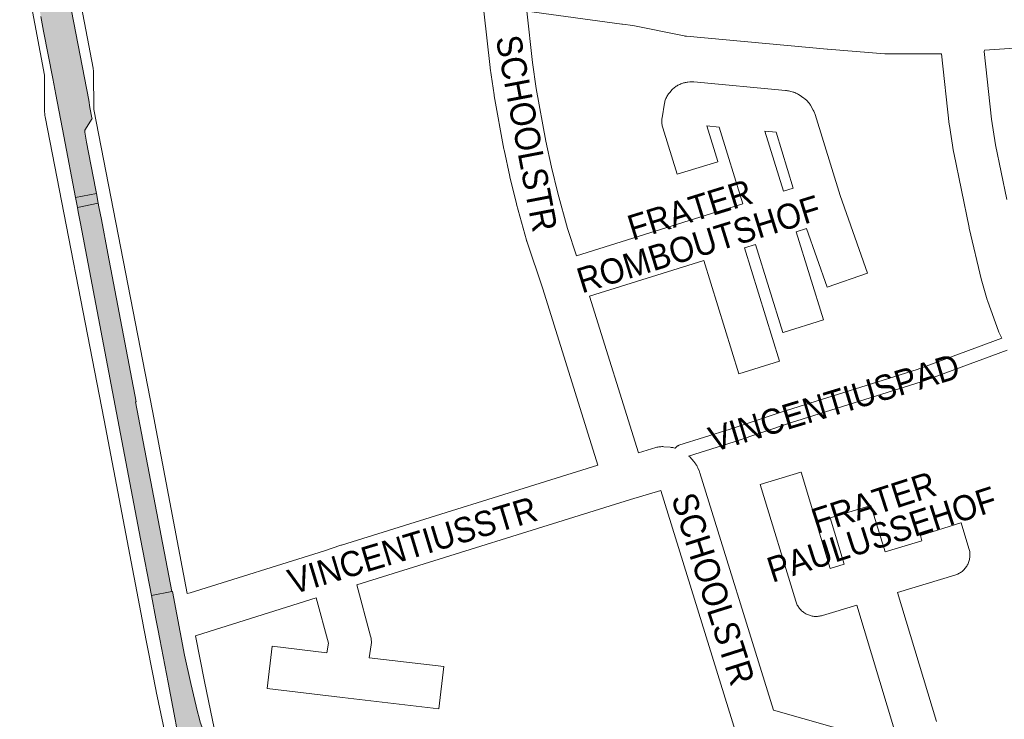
# Paper-space layout 'Layout1' of a CAD drawing. Header units: metres. Extents: x 123097 to 144122, y 392739 to 407589.
# Tile 184 of 256: x 133520 to 133822, y 396321 to 396534. Entities that reach past the tile are written whole.
import ezdxf
from ezdxf.enums import TextEntityAlignment as Align

# ---------------------------------------------------------------- set-up
doc = ezdxf.new("R2010")
doc.units = ezdxf.units.M
doc.header["$MEASUREMENT"] = 0
for name, color, linetype, lineweight in [('gs-anno-wegen algemeen tekst', 7, 'Continuous', 0), ('gs-knt-aanvullende hoofdweg', 7, 'Continuous', 0), ('gs-knt-paden', 7, 'Continuous', 0), ('gs-knt-wegen algemeen', 7, 'Continuous', 0), ('ir-ARC-asfalt-hoofdwegen-te inspecteren', 5, 'Continuous', 0)]:
    doc.layers.add(name, color=color, linetype=linetype, lineweight=lineweight)
doc.styles.add('Style-Arial', font='arial.ttf')

psp = doc.layouts.get("Layout1")

# ---------------------------------------------------------------- hatches: boundary and pattern name
at = {"layer": 'ir-ARC-asfalt-hoofdwegen-te inspecteren', "linetype": 'Continuous', "lineweight": 13}
for points in [[(133543.911, 396481.277), (133543.618, 396482.813), (133540.941, 396496.896), (133540.351, 396500), (133540.439, 396500.647), (133542.598, 396504.223), (133542.575, 396504.355), (133541.96, 396507.56), (133541.565, 396509.737), (133536.286, 396537.122), (133534.704, 396545.576), (133534.648, 396545.828), (133534.598, 396547.273), (133534.786, 396548.707), (133535.211, 396550.114), (133535.963, 396551.377), (133536.112, 396551.41), (133534.398, 396564.11), (133534.233, 396564.083), (133532.429, 396565.457), (133531.095, 396567.29), (133530.477, 396568.755), (133530.251, 396570.328), (133523.633, 396570.485), (133523.48, 396567.477), (133523.413, 396564.406), (133523.542, 396560.819), (133523.628, 396558.501), (133523.755, 396555.129), (133524.139, 396551.138), (133524.734, 396547.173), (133524.799, 396546.786), (133525.335, 396543.828), (133526.94, 396535.341), (133527.766, 396530.914), (133530.578, 396516.376), (133531.491, 396511.509), (133533.939, 396498.737), (133537.519, 396480.033)], [(133560.758, 396358.41), (133566.951, 396359.591), (133555.88, 396417.584), (133556.085, 396417.618), (133547.413, 396462.894), (133545.446, 396473.264), (133544.708, 396477.151), (133544.49, 396478.28), (133538.141, 396476.926), (133538.356, 396475.687), (133539.058, 396472.039), (133549.277, 396418.444), (133557.458, 396375.743)], [(133562.677, 396348.219), (133563.312, 396345.024), (133565.851, 396331.807), (133567.983, 396320.504), (133568.316, 396318.843), (133568.728, 396315.876), (133568.708, 396314.827), (133577.266, 396315.717), (133576.784, 396316.707), (133575.679, 396319.643), (133575.341, 396320.946), (133574.853, 396322.825), (133572.768, 396331.459), (133570.888, 396340.14), (133567.147, 396359.626), (133566.951, 396359.591), (133560.758, 396358.41), (133562.123, 396351.244)]]:
    psp.add_hatch(color=5, dxfattribs=at).paths.add_polyline_path(points, flags=0)

# ---------------------------------------------------------------- linework, layer by layer
at = {"layer": 'gs-knt-aanvullende hoofdweg', "color": 7, "linetype": 'Continuous', "flags": 128}
for points in [[(133565.907, 396311.629), (133565.774, 396312.257), (133562.24, 396329.004), (133562.217, 396329.115), (133558.367, 396348.823), (133558.361, 396348.856), (133546.317, 396411.986), (133528.243, 396504.72), (133528.184, 396505.065), (133528.141, 396505.412), (133528.115, 396505.76), (133528.104, 396506.109), (133528.032, 396517.445), (133523.764, 396540.105), (133521.11, 396550.301), (133521.061, 396550.503), (133521.032, 396550.633), (133521.016, 396550.707), (133520.474, 396553.259)], [(133536.561, 396550.568), (133538.365, 396543.64), (133538.425, 396543.39), (133538.477, 396543.138), (133542.918, 396519.56), (133542.973, 396519.227), (133543.013, 396518.892), (133543.038, 396518.555), (133543.048, 396518.218), (133543.119, 396506.906), (133561.062, 396414.845), (133561.068, 396414.815), (133571.726, 396358.953)], [(133574.206, 396346.087), (133576.948, 396332.05), (133581.812, 396309.002)]]:
    psp.add_lwpolyline(points, dxfattribs=at)
at = {"layer": 'gs-knt-paden', "color": 7, "linetype": 'Continuous', "flags": 128}
for points in [[(133720.91, 396403.372), (133720.916, 396403.384), (133720.968, 396403.467), (133721.024, 396403.548), (133721.084, 396403.627), (133721.148, 396403.702), (133721.215, 396403.774), (133721.286, 396403.842), (133721.36, 396403.908), (133721.437, 396403.969), (133721.518, 396404.026), (133721.6, 396404.08), (133721.686, 396404.129), (133721.773, 396404.174), (133721.863, 396404.215), (133721.955, 396404.251), (133722.048, 396404.283), (133737.684, 396409.181), (133755.162, 396415.058), (133755.203, 396415.071), (133794.841, 396427.473), (133820.733, 396436.989)], [(133822.415, 396433.325), (133796.181, 396423.682), (133796.088, 396423.651), (133756.423, 396411.241), (133738.946, 396405.364), (133738.906, 396405.351), (133724.979, 396400.989)]]:
    psp.add_lwpolyline(points, dxfattribs=at)
at = {"layer": 'gs-knt-wegen algemeen', "color": 7, "linetype": 'Continuous', "flags": 128}
for points in [[(133697.211, 396398.2), (133680.374, 396452.115), (133675.52, 396466.635), (133675.465, 396466.805), (133675.416, 396466.978), (133672.387, 396478.026), (133672.34, 396478.206), (133670.373, 396486.281), (133670.338, 396486.434), (133668.566, 396494.554), (133668.52, 396494.784), (133665.564, 396511.141), (133665.526, 396511.373), (133664.344, 396519.6), (133664.318, 396519.809), (133662.41, 396537.015), (133662.144, 396537.856)], [(133675.515, 396536.967), (133677.247, 396521.348), (133678.397, 396513.341), (133681.311, 396497.215), (133683.042, 396489.287), (133684.968, 396481.378), (133687.925, 396470.593), (133690.719, 396462.235)], [(133802.339, 396523.929), (133802.193, 396523.927), (133785.473, 396523.93), (133785.217, 396523.935), (133784.961, 396523.95), (133767.436, 396525.336), (133767.349, 396525.344), (133724.314, 396529.329), (133724.081, 396529.354), (133723.849, 396529.389), (133723.619, 396529.431), (133707.913, 396532.62), (133704.739, 396532.977), (133704.586, 396532.996), (133675.515, 396536.967)], [(133942.659, 396533.498), (133815.403, 396525.054)], [(133815.403, 396525.054), (133815.356, 396524.672), (133817.618, 396503.943), (133818.848, 396496.182), (133822.282, 396479.42)], [(133820.733, 396436.989), (133819.97, 396438.651), (133819.865, 396438.893), (133819.77, 396439.139), (133816.438, 396448.293), (133816.364, 396448.507), (133816.298, 396448.723), (133814.64, 396454.497), (133814.564, 396454.788), (133810.793, 396470.648), (133810.749, 396470.847), (133806.063, 396493.712), (133806.011, 396494), (133804.734, 396502.062), (133804.692, 396502.373), (133802.339, 396523.929)], [(133748.316, 396500.275), (133753.989, 396481.977), (133756.997, 396482.912), (133751.74, 396499.956), (133748.316, 396500.275)], [(133694.723, 396449.846), (133709.662, 396402.01), (133714.972, 396403.604), (133715.265, 396403.685), (133715.562, 396403.752), (133715.861, 396403.804), (133716.163, 396403.843), (133716.466, 396403.868), (133716.77, 396403.879), (133717.074, 396403.875), (133717.378, 396403.857), (133719.359, 396403.694), (133719.637, 396403.665), (133719.913, 396403.624), (133720.188, 396403.572), (133720.459, 396403.507), (133720.728, 396403.432), (133720.91, 396403.372)], [(133571.726, 396358.953), (133572.632, 396359.236), (133613.637, 396372.042), (133618.691, 396373.731), (133618.818, 396373.772), (133697.211, 396398.2)], [(133724.979, 396400.989), (133725.312, 396400.722), (133725.555, 396400.518), (133725.788, 396400.302), (133726.009, 396400.075), (133726.22, 396399.838), (133726.418, 396399.591), (133726.605, 396399.334), (133727.172, 396398.512), (133727.316, 396398.294), (133727.451, 396398.071), (133727.577, 396397.842), (133727.694, 396397.608), (133727.801, 396397.37), (133728.193, 396396.451), (133728.276, 396396.246), (133728.353, 396396.039), (133728.422, 396395.828), (133750.94, 396323.343)], [(133732.605, 396280.594), (133732.729, 396281.181), (133739.239, 396311.76), (133739.524, 396314.771), (133739.346, 396316.78), (133716.457, 396390.456), (133707.271, 396387.698), (133707.242, 396387.689)], [(133707.242, 396387.689), (133707.239, 396387.688), (133707.236, 396387.687)], [(133707.242, 396387.689), (133707.239, 396387.688), (133707.236, 396387.687)], [(133750.94, 396323.343), (133786.767, 396313.143)]]:
    psp.add_lwpolyline(points, dxfattribs=at)
for points in [[(133690.719, 396462.235), (133731.975, 396475.128), (133741.556, 396478.109), (133734.28, 396501.58), (133730.513, 396501.93), (133733.899, 396490.994, -0.3551743), (133733.892, 396490.983), (133721.472, 396487.137, -0.355176), (133721.461, 396487.144), (133717.06, 396501.356), (133716.977, 396501.649), (133716.908, 396501.945), (133716.852, 396502.244), (133716.811, 396502.546), (133716.783, 396502.849), (133716.77, 396503.153), (133716.771, 396503.457), (133716.787, 396503.761), (133716.816, 396504.063), (133716.86, 396504.364), (133717.617, 396508.854), (133717.676, 396509.159), (133717.749, 396509.461), (133717.837, 396509.759), (133717.939, 396510.052), (133718.055, 396510.341), (133718.184, 396510.623), (133718.327, 396510.899), (133718.483, 396511.168), (133718.651, 396511.429), (133718.832, 396511.682), (133719.024, 396511.926), (133719.228, 396512.16), (133719.994, 396512.999), (133720.213, 396513.228), (133720.443, 396513.445), (133720.683, 396513.651), (133720.933, 396513.846), (133721.192, 396514.027), (133721.459, 396514.196), (133721.735, 396514.352), (133722.017, 396514.494), (133722.306, 396514.623), (133722.602, 396514.737), (133723.209, 396514.955), (133723.464, 396515.041), (133723.722, 396515.116), (133723.983, 396515.18), (133724.247, 396515.233), (133724.512, 396515.276), (133724.779, 396515.307), (133725.386, 396515.366), (133725.694, 396515.389), (133726.003, 396515.397), (133726.311, 396515.39), (133726.619, 396515.369), (133754.618, 396512.765), (133754.925, 396512.729), (133755.231, 396512.678), (133755.534, 396512.613), (133756.634, 396512.349), (133756.921, 396512.273), (133757.205, 396512.185), (133757.483, 396512.083), (133757.757, 396511.969), (133758.026, 396511.842), (133758.288, 396511.703), (133758.544, 396511.553), (133758.793, 396511.391), (133760.258, 396510.388), (133760.494, 396510.218), (133760.723, 396510.037), (133760.944, 396509.847), (133761.156, 396509.647), (133761.359, 396509.437), (133761.552, 396509.219), (133761.735, 396508.992), (133761.908, 396508.757), (133762.07, 396508.515), (133762.221, 396508.266), (133763.107, 396506.727), (133763.246, 396506.472), (133763.374, 396506.211), (133763.491, 396505.944), (133763.595, 396505.673), (133763.687, 396505.397)], [(133763.687, 396505.397), (133771.315, 396480.666), (133779.66, 396456.953, -0.3282481), (133779.655, 396456.943), (133767.389, 396452.626, -0.3282492), (133767.379, 396452.632), (133761.074, 396470.545), (133757.859, 396469.545), (133766.266, 396442.664, -0.3550323), (133766.259, 396442.654), (133753.849, 396438.773, -0.3550329), (133753.839, 396438.78), (133745.427, 396465.678), (133742.054, 396464.628), (133752.756, 396429.969, -0.3552184), (133752.749, 396429.958), (133740.325, 396426.122, -0.3552168), (133740.315, 396426.129), (133729.624, 396460.752), (133694.723, 396449.846)], [(133787.945, 396317.259), (133776.375, 396355.457), (133765.873, 396352.263), (133765.574, 396352.181), (133765.272, 396352.112), (133764.967, 396352.057), (133764.66, 396352.018), (133764.351, 396351.993), (133764.041, 396351.982), (133763.732, 396351.987), (133763.422, 396352.006), (133763.114, 396352.04), (133762.808, 396352.088), (133762.505, 396352.151), (133762.205, 396352.228), (133761.909, 396352.32), (133761.617, 396352.425), (133761.331, 396352.545), (133761.051, 396352.677), (133760.778, 396352.823), (133760.512, 396352.982), (133760.254, 396353.153), (133760.004, 396353.337), (133759.763, 396353.532), (133759.532, 396353.738), (133759.311, 396353.955), (133759.1, 396354.182), (133758.901, 396354.419), (133758.712, 396354.665), (133758.536, 396354.92), (133758.372, 396355.183), (133758.221, 396355.454), (133758.083, 396355.731), (133757.959, 396356.015), (133757.848, 396356.304), (133757.751, 396356.598), (133746.896, 396392.3, -0.3847765), (133746.903, 396392.312), (133759.342, 396396.093, -0.3847761), (133759.353, 396396.087)], [(133759.353, 396396.087), (133768.314, 396366.614), (133772.594, 396367.916), (133768.276, 396382.118, -0.3847783), (133768.283, 396382.13), (133780.722, 396385.911, -0.3847749), (133780.733, 396385.905), (133785.051, 396371.703), (133796.336, 396375.134), (133795.841, 396376.729, -0.3849516), (133795.847, 396376.741), (133808.263, 396380.596, -0.3849489), (133808.275, 396380.59), (133810.712, 396372.74), (133810.797, 396372.441), (133810.868, 396372.138), (133810.924, 396371.833), (133810.966, 396371.524), (133810.992, 396371.214), (133811.004, 396370.903), (133811.001, 396370.593), (133810.984, 396370.282), (133810.951, 396369.973), (133810.904, 396369.665), (133810.842, 396369.361), (133810.765, 396369.059), (133810.674, 396368.762), (133810.569, 396368.469), (133810.451, 396368.181), (133810.318, 396367.9), (133810.173, 396367.625), (133810.014, 396367.358), (133809.843, 396367.098), (133809.66, 396366.847), (133809.464, 396366.605), (133809.258, 396366.372), (133809.04, 396366.15), (133808.813, 396365.938), (133808.575, 396365.737), (133808.328, 396365.548), (133808.072, 396365.371), (133807.809, 396365.206), (133807.537, 396365.055), (133807.259, 396364.916), (133806.974, 396364.791), (133806.684, 396364.679), (133806.389, 396364.581), (133788.832, 396359.244), (133800.772, 396319.827)], [(133707.236, 396387.687), (133623.531, 396361.603), (133627.779, 396345.903), (133627.85, 396345.615), (133627.908, 396345.323), (133627.952, 396345.029), (133627.983, 396344.734), (133628.001, 396344.437), (133628.005, 396344.14), (133627.995, 396343.843), (133627.972, 396343.546), (133627.935, 396343.252), (133627.359, 396339.356), (133650.138, 396336.658, -0.3686251), (133650.146, 396336.647), (133648.616, 396323.736, -0.3686237), (133648.606, 396323.728), (133619.177, 396327.214), (133596.142, 396329.922, -0.3685816), (133596.134, 396329.932), (133597.652, 396342.845, -0.36858), (133597.662, 396342.853), (133614.424, 396340.882), (133614.857, 396343.812), (133611.122, 396357.616), (133576.513, 396346.808), (133574.206, 396346.087)]]:
    psp.add_lwpolyline(points, format="xyb", dxfattribs=at)
at = {"layer": 'ir-ARC-asfalt-hoofdwegen-te inspecteren', "color": 5, "linetype": 'Continuous', "lineweight": 13, "flags": 128}
psp.add_lwpolyline([(133526.94, 396535.341), (133527.766, 396530.914), (133530.578, 396516.376), (133531.491, 396511.509), (133533.939, 396498.737), (133537.519, 396480.033), (133543.911, 396481.277), (133543.618, 396482.813), (133540.941, 396496.896), (133540.351, 396500), (133540.439, 396500.647), (133542.598, 396504.223), (133542.575, 396504.355), (133541.96, 396507.56), (133541.565, 396509.737), (133536.286, 396537.122)], dxfattribs=at)
at = {"layer": 'ir-ARC-asfalt-hoofdwegen-te inspecteren', "color": 5, "linetype": 'Continuous', "lineweight": 13}
for points in [[(133544.49, 396478.28), (133543.911, 396481.277), (133537.519, 396480.033), (133538.141, 396476.926)], [(133560.758, 396358.41), (133566.951, 396359.591), (133555.88, 396417.584), (133556.085, 396417.618), (133547.413, 396462.894), (133545.446, 396473.264), (133544.708, 396477.151), (133544.49, 396478.28), (133538.141, 396476.926), (133538.356, 396475.687), (133539.058, 396472.039), (133549.277, 396418.444), (133557.458, 396375.743)]]:
    psp.add_lwpolyline(points, close=True, dxfattribs=at)
at = {"layer": 'ir-ARC-asfalt-hoofdwegen-te inspecteren', "color": 5, "linetype": 'Continuous', "lineweight": 13, "flags": 128}
psp.add_lwpolyline([(133562.677, 396348.219), (133563.312, 396345.024), (133565.851, 396331.807), (133567.983, 396320.504), (133568.316, 396318.843), (133568.728, 396315.876), (133568.708, 396314.827), (133577.266, 396315.717), (133576.784, 396316.707), (133575.679, 396319.643), (133575.341, 396320.946), (133574.853, 396322.825), (133572.768, 396331.459), (133570.888, 396340.14), (133567.147, 396359.626), (133566.951, 396359.591), (133560.758, 396358.41), (133562.123, 396351.244)], close=True, dxfattribs=at)
at = {"layer": 'ir-ARC-asfalt-hoofdwegen-te inspecteren', "color": 5, "linetype": 'Continuous', "lineweight": 13, "extrusion": (0, 0, -1)}
psp.add_solid([(-133544.49, 396478.28), (-133543.911, 396481.277), (-133538.141, 396476.926), (-133537.519, 396480.033)], dxfattribs=at)

# ---------------------------------------------------------------- texts
at = {"layer": 'gs-anno-wegen algemeen tekst', "color": 7, "style": 'Style-Arial', "width": 0.909091}
for s, rotation, p in [('SCHOOLSTR', 280.84878, (133675.479, 396499.63)), ('VINCENTIUSPAD', 16.82318, (133769.477, 396417.336)), ('FRATER', 17.84545, (133781.576, 396386.813)), ('PAULUSSEHOF', 17.84545, (133784.047, 396377.061)), ('VINCENTIUSSTR', 16.82318, (133640.582, 396373.735)), ('SCHOOLSTR', 287.63775, (133732.519, 396360.376))]:
    psp.add_text(s, height=7.7, rotation=rotation, dxfattribs=at).set_placement(p, align=Align.MIDDLE_CENTER)
at = {"layer": 'gs-anno-wegen algemeen tekst', "color": 7, "char_height": 7.7, "attachment_point": 5, "rotation": 17.23685, "line_spacing_factor": 0.6, "style": 'Style-Arial'}
for s, insert in [('\\H1x;\\W0.909091;FRATER', (133725.398, 396476.292)), ('\\H1x;\\W0.909091;ROMBOUTSHOF', (133728.073, 396465.735))]:
    psp.add_mtext(s, dxfattribs=dict(at, insert=insert))

doc.saveas('drawing.dxf')
